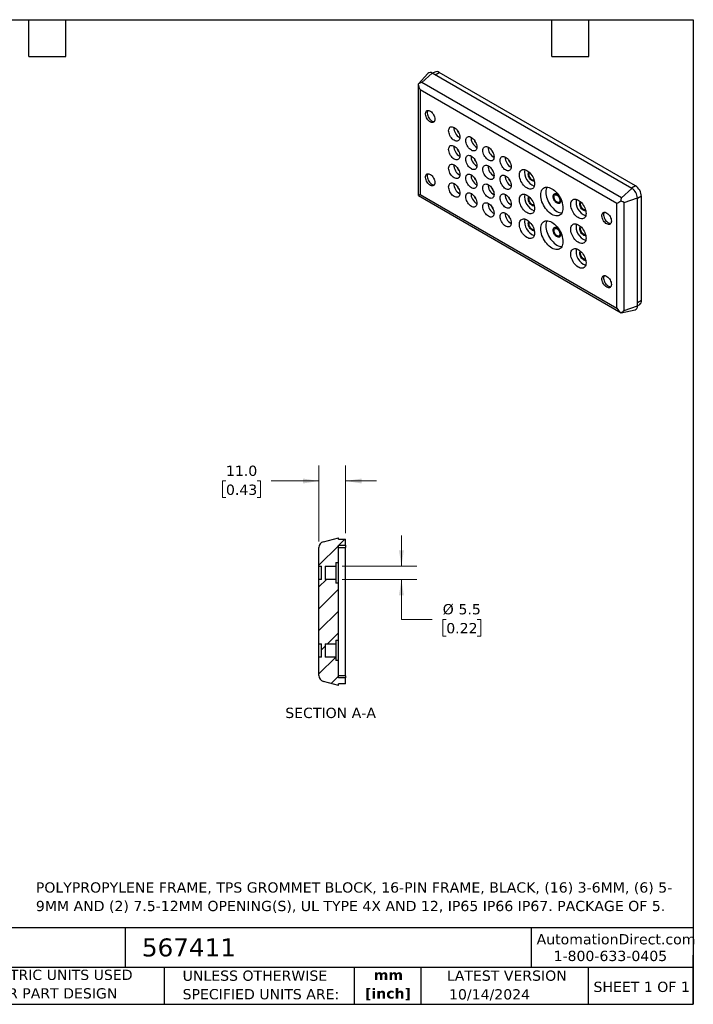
# Model space of a CAD drawing. Header units: millimetres. Extents: x 13 to 546, y 13 to 419.
# Tile 2 of 2: x 268 to 546, y 13 to 419. Entities that reach past the tile are written whole.
import ezdxf

# ---------------------------------------------------------------- set-up
doc = ezdxf.new("R2010")
doc.units = ezdxf.units.MM
doc.header["$LTSCALE"] = 2
doc.linetypes.add('SLD-Solid', pattern=[0])
doc.layers.add('TEXT', color=140, linetype='SLD-Solid', lineweight=25)
doc.styles.add('SLDTEXTSTYLE0', font='VERDANA.TTF')
doc.styles.add('SLDTEXTSTYLE1', font='VERDANAB.TTF')
doc.dimstyles.new('SLDDIMSTYLE0', dxfattribs={"dimtxt": 4.316016, "dimasz": 6.604, "dimexe": 0, "dimexo": 0.0625, "dimgap": 1.079004, "dimtad": 0, "dimtih": 1, "dimtoh": 1, "dimrnd": 1e-09, "dimzin": 4, "dimdsep": 46, "dimtxsty": 'SLDTEXTSTYLE0', "dimsah": 1, "dimcen": 0.09, "dimadec": 0, "dimazin": 1, "dimtfac": 1, "dimtmove": 0, "dimatfit": 0, "dimfxl": 0, "dimfrac": 2, "dimtolj": 1, "dimtzin": 12, "dimarcsym": 0})
doc.dimstyles.new('SLDDIMSTYLE5', dxfattribs={"dimtxt": 4.316016, "dimasz": 6.604, "dimexe": 0, "dimexo": 0.0625, "dimgap": 1.079004, "dimtad": 0, "dimtih": 1, "dimtoh": 1, "dimrnd": 1e-09, "dimzin": 12, "dimdsep": 46, "dimtxsty": 'SLDTEXTSTYLE0', "dimsah": 1, "dimcen": 0.09, "dimadec": 0, "dimazin": 3, "dimtfac": 1, "dimtmove": 0, "dimatfit": 0, "dimfxl": 0, "dimfrac": 2, "dimtolj": 1, "dimtzin": 12, "dimarcsym": 0})

# ---------------------------------------------------------------- blocks, each defined once
blk = doc.blocks.new('_D_14')
at = {"color": 7, "linetype": 'SLD-Solid', "lineweight": 0}
for p, q in [((425.58, 193.54), (425.58, 206.24)), ((401.07, 193.54), (431.93, 193.54)), ((401.07, 188.04), (431.93, 188.04)), ((425.58, 171.56), (425.58, 188.04)), ((438.28, 171.56), (425.58, 171.56)), ((444.08, 171.56), (442.63, 171.56)), ((442.63, 171.56), (442.63, 164.7)), ((456.9, 171.56), (458.35, 171.56)), ((458.35, 171.56), (458.35, 164.7)), ((442.63, 164.7), (444.08, 164.7)), ((458.35, 164.7), (456.9, 164.7))]:
    blk.add_line(p, q, dxfattribs=at)
at = {"color": 7, "linetype": 'SLD-Solid', "lineweight": 18}
for points in [[(425.58, 193.54), (426.59, 200.14), (424.56, 200.14)], [(425.58, 188.04), (424.56, 181.44), (426.59, 181.44)]]:
    blk.add_solid(points, dxfattribs=at)
at = {"color": 7, "linetype": 'SLD-Solid', "lineweight": 18, "char_height": 4.233, "attachment_point": 1, "style": 'SLDTEXTSTYLE0'}
for s, insert in [('%%c', (442.61, 177.9)), ('5.5', (449.13, 177.9)), ('0.22', (444.08, 170.07))]:
    blk.add_mtext(s, dxfattribs=dict(at, insert=insert))
blk = doc.blocks.new('_D_15')
at = {"color": 7, "linetype": 'SLD-Solid', "lineweight": 0}
for p, q in [((391.53, 203.77), (391.53, 235.05)), ((402.53, 207.18), (402.53, 235.05)), ((353.11, 228.7), (351.66, 228.7)), ((351.66, 228.7), (351.66, 221.84)), ((365.94, 228.7), (367.39, 228.7)), ((367.39, 228.7), (367.39, 221.84)), ((391.53, 228.7), (371.79, 228.7)), ((402.53, 228.7), (415.23, 228.7)), ((351.66, 221.84), (353.11, 221.84)), ((367.39, 221.84), (365.94, 221.84))]:
    blk.add_line(p, q, dxfattribs=at)
at = {"color": 7, "linetype": 'SLD-Solid', "lineweight": 18}
for points in [[(391.53, 228.7), (384.92, 229.71), (384.92, 227.68)], [(402.53, 228.7), (409.13, 227.68), (409.13, 229.71)]]:
    blk.add_solid(points, dxfattribs=at)
at = {"color": 7, "linetype": 'SLD-Solid', "lineweight": 18, "char_height": 4.233, "attachment_point": 1, "style": 'SLDTEXTSTYLE0'}
for s, insert in [('11.0', (353.11, 235.04)), ('0.43', (353.11, 227.21))]:
    blk.add_mtext(s, dxfattribs=dict(at, insert=insert))

msp = doc.modelspace()

# ---------------------------------------------------------------- hatches: boundary and pattern name
at = {"linetype": 'SLD-Solid', "lineweight": 18}
h = msp.add_hatch(dxfattribs=at)
h.set_pattern_fill('ANSI31', scale=2, style=0)
edge = h.paths.add_edge_path(flags=0)
edge.add_line((394.025, 156.041), (394.025, 161.541))
edge.add_line((394.025, 161.541), (398.525, 161.541))
edge.add_line((398.525, 161.541), (398.525, 163.041))
edge.add_line((398.525, 163.041), (399.525, 163.041))
edge.add_line((399.525, 163.041), (399.525, 186.541))
edge.add_line((399.525, 186.541), (398.525, 186.541))
edge.add_line((398.525, 186.541), (398.525, 188.041))
edge.add_line((398.525, 188.041), (394.025, 188.041))
edge.add_line((394.025, 188.041), (394.025, 193.541))
edge.add_line((394.025, 193.541), (398.525, 193.541))
edge.add_line((398.525, 193.541), (398.525, 195.041))
edge.add_line((398.525, 195.041), (399.525, 195.041))
edge.add_line((399.525, 195.041), (399.525, 202.191))
edge.add_line((399.525, 202.191), (402.525, 202.191))
edge.add_line((402.525, 202.191), (402.525, 204.641))
edge.add_line((402.525, 204.641), (399.525, 204.641))
edge.add_line((399.525, 204.641), (399.525, 205.291))
edge.add_line((399.525, 205.291), (393.371, 203.642))
edge.add_arc((394.025, 201.229), 2.5, 105.16712, 180)
edge.add_line((391.525, 201.229), (391.525, 193.541))
edge.add_line((391.525, 193.541), (392.525, 193.541))
edge.add_line((392.525, 193.541), (392.525, 188.041))
edge.add_line((392.525, 188.041), (391.525, 188.041))
edge.add_line((391.525, 188.041), (391.525, 161.541))
edge.add_line((391.525, 161.541), (392.525, 161.541))
edge.add_line((392.525, 161.541), (392.525, 156.041))
edge.add_line((392.525, 156.041), (391.525, 156.041))
edge.add_line((391.525, 156.041), (391.525, 148.353))
edge.add_arc((394.025, 148.353), 2.5, 180, 254.83288)
edge.add_line((393.371, 145.94), (399.525, 144.291))
edge.add_line((399.525, 144.291), (399.525, 144.941))
edge.add_line((399.525, 144.941), (402.525, 144.941))
edge.add_line((402.525, 144.941), (402.525, 147.391))
edge.add_line((402.525, 147.391), (399.525, 147.391))
edge.add_line((399.525, 147.391), (399.525, 154.541))
edge.add_line((399.525, 154.541), (398.525, 154.541))
edge.add_line((398.525, 154.541), (398.525, 156.041))
edge.add_line((398.525, 156.041), (394.025, 156.041))

# ---------------------------------------------------------------- linework, layer by layer
for p, q in [((436.452, 396.957), (432.56, 392.561)), ((438.331, 397.024), (433.98, 393.166)), ((520.768, 349.434), (438.331, 397.024)), ((439.369, 397.507), (438.432, 396.966)), ((439.457, 396.374), (441.119, 397.334)), ((522.224, 350.513), (441.119, 397.334)), ((432.546, 392.512), (432.584, 392.54)), ((432.546, 392.535), (432.546, 346.517)), ((516.417, 345.576), (433.98, 393.166)), ((514.508, 343.201), (433.278, 390.093)), ((433.278, 390.093), (433.278, 346.918)), ((522.224, 350.513), (520.562, 349.553)), ((432.565, 346.484), (516.256, 298.17)), ((433.278, 346.918), (514.508, 300.025)), ((489.635, 347.188), (488.928, 346.78)), ((516.417, 345.576), (520.768, 349.434)), ((517.519, 343.666), (523.037, 345.505)), ((524.699, 346.226), (523.037, 345.267)), ((523.037, 300.935), (523.037, 345.505)), ((524.699, 303.194), (524.699, 346.226)), ((490.678, 343.749), (491.385, 344.157)), ((514.508, 300.025), (514.508, 343.201)), ((517.519, 299.096), (517.519, 343.666)), ((489.635, 333.307), (488.928, 332.899)), ((490.678, 329.868), (491.385, 330.276)), ((517.519, 299.096), (523.037, 300.935)), ((524.699, 303.194), (523.037, 302.235)), ((523.037, 301.051), (523.974, 301.592)), ((516.284, 298.171), (516.237, 298.182)), ((516.285, 298.169), (522.039, 299.341)), ((393.371, 203.642), (399.525, 205.291)), ((399.525, 204.641), (399.525, 205.291)), ((399.525, 204.641), (402.525, 204.641)), ((402.525, 202.191), (402.525, 204.641)), ((391.525, 193.541), (391.525, 201.229)), ((399.525, 202.191), (402.525, 202.191)), ((399.525, 195.041), (399.525, 202.191)), ((399.525, 201.291), (402.525, 201.291)), ((402.525, 202.191), (402.525, 201.291)), ((402.525, 148.291), (402.525, 201.291)), ((391.525, 193.541), (392.525, 193.541)), ((391.525, 188.041), (391.525, 193.541)), ((392.525, 188.041), (392.525, 193.541)), ((394.025, 193.541), (398.525, 193.541)), ((394.025, 193.541), (394.025, 188.041)), ((398.525, 195.041), (399.525, 195.041)), ((398.525, 195.041), (398.525, 193.541)), ((398.525, 193.541), (398.525, 188.041)), ((399.525, 186.541), (399.525, 195.041)), ((391.525, 161.541), (391.525, 188.041)), ((392.525, 188.041), (391.525, 188.041)), ((398.525, 188.041), (394.025, 188.041)), ((398.525, 188.041), (398.525, 186.541)), ((399.525, 186.541), (398.525, 186.541)), ((399.525, 163.041), (399.525, 186.541)), ((398.525, 163.041), (399.525, 163.041)), ((398.525, 163.041), (398.525, 161.541)), ((399.525, 154.541), (399.525, 163.041)), ((391.525, 161.541), (392.525, 161.541)), ((391.525, 156.041), (391.525, 161.541)), ((392.525, 156.041), (392.525, 161.541)), ((394.025, 161.541), (398.525, 161.541)), ((394.025, 161.541), (394.025, 156.041)), ((398.525, 161.541), (398.525, 156.041)), ((391.525, 148.353), (391.525, 156.041)), ((392.525, 156.041), (391.525, 156.041)), ((398.525, 156.041), (394.025, 156.041)), ((398.525, 156.041), (398.525, 154.541)), ((399.525, 154.541), (398.525, 154.541)), ((399.525, 147.391), (399.525, 154.541)), ((402.525, 148.291), (399.525, 148.291)), ((402.525, 147.391), (399.525, 147.391)), ((402.525, 148.291), (402.525, 147.391)), ((402.525, 144.941), (402.525, 147.391)), ((399.525, 144.291), (393.371, 145.94)), ((402.525, 144.941), (399.525, 144.941)), ((399.525, 144.291), (399.525, 144.941))]:
    msp.add_line(p, q)
at = {"flags": 128}
for points in [[(439.421, 378.024), (439.386, 377.619), (439.282, 377.27), (439.113, 376.988), (438.884, 376.784), (438.605, 376.666), (438.285, 376.637), (437.935, 376.7), (437.569, 376.85), (437.2, 377.083), (436.841, 377.392), (436.505, 377.763), (436.204, 378.184), (435.948, 378.641), (435.749, 379.115), (435.611, 379.591), (435.541, 380.05), (435.541, 380.477), (435.611, 380.856), (435.749, 381.173), (435.948, 381.417), (436.204, 381.578), (436.505, 381.652), (436.841, 381.635), (437.2, 381.529), (437.569, 381.336), (437.935, 381.064), (438.285, 380.723), (438.605, 380.324), (438.884, 379.883), (439.113, 379.416), (439.282, 378.939), (439.386, 378.469), (439.421, 378.024)], [(436.502, 381.652), (436.456, 381.581), (436.318, 381.264), (436.248, 380.885), (436.248, 380.459), (436.318, 379.999), (436.456, 379.523), (436.656, 379.049), (436.911, 378.593), (437.212, 378.171), (437.548, 377.8), (437.907, 377.492), (438.277, 377.258), (438.642, 377.108), (438.992, 377.046), (439.159, 377.049)], [(449.675, 370.635), (449.64, 370.194), (449.536, 369.807), (449.367, 369.486), (449.137, 369.24), (448.854, 369.076), (448.525, 369), (448.162, 369.014), (447.775, 369.118), (447.376, 369.308), (446.977, 369.579), (446.59, 369.922), (446.227, 370.327), (445.899, 370.782), (445.616, 371.272), (445.386, 371.784), (445.217, 372.301), (445.113, 372.807), (445.078, 373.288), (445.113, 373.729), (445.217, 374.116), (445.386, 374.438), (445.616, 374.684), (445.899, 374.847), (446.227, 374.923), (446.59, 374.909), (446.977, 374.806), (447.376, 374.615), (447.775, 374.345), (448.162, 374.002), (448.525, 373.597), (448.854, 373.142), (449.137, 372.651), (449.367, 372.14), (449.536, 371.623), (449.64, 371.116), (449.675, 370.635)], [(456.746, 366.553), (456.711, 366.112), (456.607, 365.725), (456.438, 365.404), (456.208, 365.158), (455.925, 364.994), (455.597, 364.918), (455.233, 364.932), (454.847, 365.036), (454.447, 365.226), (454.048, 365.497), (453.662, 365.84), (453.298, 366.245), (452.97, 366.7), (452.687, 367.19), (452.457, 367.702), (452.288, 368.219), (452.184, 368.725), (452.149, 369.206), (452.184, 369.647), (452.288, 370.034), (452.457, 370.355), (452.687, 370.602), (452.97, 370.765), (453.298, 370.841), (453.662, 370.827), (454.048, 370.723), (454.447, 370.533), (454.847, 370.263), (455.233, 369.92), (455.597, 369.515), (455.925, 369.06), (456.208, 368.569), (456.438, 368.058), (456.607, 367.541), (456.711, 367.034), (456.746, 366.553)], [(449.675, 362.919), (449.64, 362.478), (449.536, 362.091), (449.367, 361.77), (449.137, 361.523), (448.854, 361.36), (448.525, 361.284), (448.162, 361.298), (447.775, 361.402), (447.376, 361.592), (446.977, 361.862), (446.59, 362.205), (446.227, 362.611), (445.899, 363.065), (445.616, 363.556), (445.386, 364.067), (445.217, 364.584), (445.113, 365.091), (445.078, 365.572), (445.113, 366.013), (445.217, 366.4), (445.386, 366.721), (445.616, 366.967), (445.899, 367.131), (446.227, 367.207), (446.59, 367.193), (446.977, 367.089), (447.376, 366.899), (447.775, 366.628), (448.162, 366.285), (448.525, 365.88), (448.854, 365.426), (449.137, 364.935), (449.367, 364.423), (449.536, 363.906), (449.64, 363.4), (449.675, 362.919)], [(463.817, 362.471), (463.782, 362.03), (463.678, 361.643), (463.509, 361.322), (463.279, 361.076), (462.996, 360.912), (462.668, 360.836), (462.305, 360.85), (461.918, 360.954), (461.519, 361.144), (461.12, 361.415), (460.733, 361.758), (460.37, 362.163), (460.041, 362.618), (459.758, 363.108), (459.528, 363.62), (459.359, 364.137), (459.255, 364.643), (459.22, 365.124), (459.255, 365.565), (459.359, 365.952), (459.528, 366.273), (459.758, 366.52), (460.041, 366.683), (460.37, 366.759), (460.733, 366.745), (461.12, 366.641), (461.519, 366.451), (461.918, 366.181), (462.305, 365.838), (462.668, 365.433), (462.996, 364.978), (463.279, 364.487), (463.509, 363.976), (463.678, 363.459), (463.782, 362.952), (463.817, 362.471)], [(456.746, 358.837), (456.711, 358.396), (456.607, 358.009), (456.438, 357.688), (456.208, 357.441), (455.925, 357.278), (455.597, 357.202), (455.233, 357.216), (454.847, 357.32), (454.447, 357.51), (454.048, 357.78), (453.662, 358.123), (453.298, 358.528), (452.97, 358.983), (452.687, 359.474), (452.457, 359.985), (452.288, 360.502), (452.184, 361.009), (452.149, 361.49), (452.184, 361.931), (452.288, 362.318), (452.457, 362.639), (452.687, 362.885), (452.97, 363.049), (453.298, 363.125), (453.662, 363.111), (454.048, 363.007), (454.447, 362.817), (454.847, 362.546), (455.233, 362.203), (455.597, 361.798), (455.925, 361.343), (456.208, 360.853), (456.438, 360.341), (456.607, 359.824), (456.711, 359.318), (456.746, 358.837)], [(470.888, 358.389), (470.853, 357.948), (470.749, 357.561), (470.58, 357.24), (470.35, 356.994), (470.067, 356.83), (469.739, 356.754), (469.376, 356.768), (468.989, 356.872), (468.59, 357.062), (468.191, 357.333), (467.804, 357.676), (467.441, 358.081), (467.112, 358.535), (466.829, 359.026), (466.599, 359.538), (466.43, 360.055), (466.326, 360.561), (466.292, 361.042), (466.326, 361.483), (466.43, 361.87), (466.599, 362.191), (466.829, 362.438), (467.112, 362.601), (467.441, 362.677), (467.804, 362.663), (468.191, 362.559), (468.59, 362.369), (468.989, 362.099), (469.376, 361.756), (469.739, 361.35), (470.067, 360.896), (470.35, 360.405), (470.58, 359.894), (470.749, 359.377), (470.853, 358.87), (470.888, 358.389)], [(449.675, 355.162), (449.64, 354.721), (449.536, 354.334), (449.367, 354.012), (449.137, 353.766), (448.854, 353.603), (448.525, 353.527), (448.162, 353.541), (447.775, 353.644), (447.376, 353.835), (446.977, 354.105), (446.59, 354.448), (446.227, 354.853), (445.899, 355.308), (445.616, 355.799), (445.386, 356.31), (445.217, 356.827), (445.113, 357.334), (445.078, 357.815), (445.113, 358.256), (445.217, 358.643), (445.386, 358.964), (445.616, 359.21), (445.899, 359.374), (446.227, 359.45), (446.59, 359.436), (446.977, 359.332), (447.376, 359.142), (447.775, 358.871), (448.162, 358.528), (448.525, 358.123), (448.854, 357.668), (449.137, 357.178), (449.367, 356.666), (449.536, 356.149), (449.64, 355.643), (449.675, 355.162)], [(463.817, 354.755), (463.782, 354.314), (463.678, 353.927), (463.509, 353.606), (463.279, 353.359), (462.996, 353.196), (462.668, 353.12), (462.305, 353.134), (461.918, 353.238), (461.519, 353.428), (461.12, 353.698), (460.733, 354.041), (460.37, 354.446), (460.041, 354.901), (459.758, 355.392), (459.528, 355.903), (459.359, 356.42), (459.255, 356.927), (459.22, 357.408), (459.255, 357.849), (459.359, 358.236), (459.528, 358.557), (459.758, 358.803), (460.041, 358.967), (460.37, 359.043), (460.733, 359.029), (461.12, 358.925), (461.519, 358.735), (461.918, 358.464), (462.305, 358.121), (462.668, 357.716), (462.996, 357.261), (463.279, 356.771), (463.509, 356.259), (463.678, 355.742), (463.782, 355.236), (463.817, 354.755)], [(439.421, 351.894), (439.386, 351.49), (439.282, 351.14), (439.113, 350.859), (438.884, 350.655), (438.605, 350.537), (438.285, 350.508), (437.935, 350.57), (437.569, 350.721), (437.2, 350.954), (436.841, 351.262), (436.505, 351.634), (436.204, 352.055), (435.948, 352.511), (435.749, 352.986), (435.611, 353.462), (435.541, 353.921), (435.541, 354.348), (435.611, 354.727), (435.749, 355.044), (435.948, 355.288), (436.204, 355.449), (436.505, 355.523), (436.841, 355.506), (437.2, 355.399), (437.569, 355.207), (437.935, 354.935), (438.285, 354.593), (438.605, 354.195), (438.884, 353.754), (439.113, 353.287), (439.282, 352.809), (439.386, 352.34), (439.421, 351.894)], [(436.502, 355.523), (436.456, 355.452), (436.318, 355.135), (436.248, 354.756), (436.248, 354.329), (436.318, 353.87), (436.456, 353.394), (436.656, 352.92), (436.911, 352.463), (437.212, 352.042), (437.548, 351.67), (437.907, 351.362), (438.277, 351.129), (438.642, 350.978), (438.992, 350.916), (439.159, 350.92)], [(456.746, 351.08), (456.711, 350.639), (456.607, 350.252), (456.438, 349.93), (456.208, 349.684), (455.925, 349.521), (455.597, 349.445), (455.233, 349.459), (454.847, 349.562), (454.447, 349.752), (454.048, 350.023), (453.662, 350.366), (453.298, 350.771), (452.97, 351.226), (452.687, 351.717), (452.457, 352.228), (452.288, 352.745), (452.184, 353.252), (452.149, 353.733), (452.184, 354.174), (452.288, 354.561), (452.457, 354.882), (452.687, 355.128), (452.97, 355.292), (453.298, 355.368), (453.662, 355.354), (454.048, 355.25), (454.447, 355.06), (454.847, 354.789), (455.233, 354.446), (455.597, 354.041), (455.925, 353.586), (456.208, 353.096), (456.438, 352.584), (456.607, 352.067), (456.711, 351.561), (456.746, 351.08)], [(470.888, 350.673), (470.853, 350.232), (470.749, 349.845), (470.58, 349.523), (470.35, 349.277), (470.067, 349.114), (469.739, 349.038), (469.376, 349.052), (468.989, 349.155), (468.59, 349.346), (468.191, 349.616), (467.804, 349.959), (467.441, 350.364), (467.112, 350.819), (466.829, 351.31), (466.599, 351.821), (466.43, 352.338), (466.326, 352.845), (466.292, 353.326), (466.326, 353.767), (466.43, 354.154), (466.599, 354.475), (466.829, 354.721), (467.112, 354.885), (467.441, 354.961), (467.804, 354.947), (468.191, 354.843), (468.59, 354.653), (468.989, 354.382), (469.376, 354.039), (469.739, 353.634), (470.067, 353.179), (470.35, 352.689), (470.58, 352.177), (470.749, 351.66), (470.853, 351.154), (470.888, 350.673)], [(480.575, 351.408), (480.542, 350.899), (480.442, 350.439), (480.278, 350.038), (480.053, 349.705), (479.772, 349.447), (479.441, 349.27), (479.068, 349.177), (478.659, 349.17), (478.224, 349.25), (477.773, 349.414), (477.314, 349.66), (476.857, 349.982), (476.412, 350.372), (475.99, 350.824), (475.598, 351.327), (475.244, 351.87), (474.938, 352.442), (474.684, 353.031), (474.489, 353.624), (474.357, 354.208), (474.29, 354.771), (474.29, 355.302), (474.357, 355.788), (474.489, 356.22), (474.684, 356.587), (474.938, 356.883), (475.244, 357.102), (475.598, 357.237), (475.99, 357.287), (476.412, 357.25), (476.857, 357.128), (477.314, 356.922), (477.773, 356.638), (478.224, 356.281), (478.659, 355.859), (479.068, 355.38), (479.441, 354.856), (479.772, 354.297), (480.053, 353.715), (480.278, 353.122), (480.442, 352.532), (480.542, 351.957), (480.575, 351.408)], [(480.466, 352.419), (480.345, 352.399), (480.041, 352.418), (479.716, 352.526), (479.383, 352.718), (479.058, 352.986), (478.754, 353.318), (478.485, 353.699), (478.263, 354.113), (478.096, 354.541), (477.994, 354.966), (477.959, 355.368), (477.994, 355.73), (478.096, 356.036), (478.249, 356.259)], [(480.347, 352.897), (480.289, 352.877), (480.04, 352.855), (479.765, 352.918), (479.478, 353.065), (479.195, 353.286), (478.931, 353.569), (478.701, 353.9), (478.516, 354.261), (478.387, 354.632), (478.321, 354.993), (478.321, 355.325), (478.387, 355.61), (478.516, 355.832), (478.604, 355.917)], [(449.675, 347.445), (449.64, 347.005), (449.536, 346.618), (449.367, 346.296), (449.137, 346.05), (448.854, 345.886), (448.525, 345.81), (448.162, 345.824), (447.775, 345.928), (447.376, 346.118), (446.977, 346.389), (446.59, 346.732), (446.227, 347.137), (445.899, 347.592), (445.616, 348.082), (445.386, 348.594), (445.217, 349.111), (445.113, 349.618), (445.078, 350.099), (445.113, 350.539), (445.217, 350.926), (445.386, 351.248), (445.616, 351.494), (445.899, 351.658), (446.227, 351.734), (446.59, 351.719), (446.977, 351.616), (447.376, 351.426), (447.775, 351.155), (448.162, 350.812), (448.525, 350.407), (448.854, 349.952), (449.137, 349.461), (449.367, 348.95), (449.536, 348.433), (449.64, 347.926), (449.675, 347.445)], [(463.817, 346.998), (463.782, 346.557), (463.678, 346.17), (463.509, 345.848), (463.279, 345.602), (462.996, 345.439), (462.668, 345.363), (462.305, 345.377), (461.918, 345.48), (461.519, 345.67), (461.12, 345.941), (460.733, 346.284), (460.37, 346.689), (460.041, 347.144), (459.758, 347.635), (459.528, 348.146), (459.359, 348.663), (459.255, 349.17), (459.22, 349.651), (459.255, 350.092), (459.359, 350.478), (459.528, 350.8), (459.758, 351.046), (460.041, 351.21), (460.37, 351.286), (460.733, 351.272), (461.12, 351.168), (461.519, 350.978), (461.918, 350.707), (462.305, 350.364), (462.668, 349.959), (462.996, 349.504), (463.279, 349.014), (463.509, 348.502), (463.678, 347.985), (463.782, 347.478), (463.817, 346.998)], [(492.278, 341.386), (492.244, 340.766), (492.144, 340.193), (491.979, 339.677), (491.751, 339.224), (491.464, 338.841), (491.122, 338.534), (490.729, 338.308), (490.292, 338.165), (489.817, 338.107), (489.311, 338.136), (488.781, 338.252), (488.236, 338.451), (487.682, 338.732), (487.128, 339.091), (486.582, 339.521), (486.052, 340.018), (485.546, 340.573), (485.071, 341.179), (484.634, 341.827), (484.241, 342.506), (483.899, 343.208), (483.612, 343.923), (483.384, 344.639), (483.219, 345.346), (483.119, 346.034), (483.085, 346.693), (483.119, 347.314), (483.219, 347.886), (483.384, 348.403), (483.612, 348.856), (483.899, 349.238), (484.241, 349.545), (484.634, 349.772), (485.071, 349.915), (485.546, 349.972), (486.052, 349.943), (486.582, 349.828), (487.128, 349.628), (487.682, 349.347), (488.236, 348.989), (488.781, 348.558), (489.311, 348.062), (489.817, 347.506), (490.292, 346.901), (490.729, 346.253), (491.122, 345.573), (491.464, 344.871), (491.751, 344.157), (491.979, 343.441), (492.144, 342.734), (492.244, 342.046), (492.278, 341.386)], [(485.67, 349.973), (485.505, 349.627), (485.34, 349.111), (485.24, 348.538), (485.207, 347.918), (485.24, 347.259), (485.34, 346.57), (485.505, 345.863), (485.733, 345.147), (486.02, 344.433), (486.363, 343.731), (486.755, 343.051), (487.192, 342.404), (487.667, 341.798), (488.173, 341.243), (488.703, 340.746), (489.249, 340.315), (489.803, 339.957), (490.357, 339.676), (490.903, 339.476), (491.433, 339.361), (491.814, 339.331)], [(456.746, 343.363), (456.711, 342.923), (456.607, 342.536), (456.438, 342.214), (456.208, 341.968), (455.925, 341.804), (455.597, 341.728), (455.233, 341.742), (454.847, 341.846), (454.447, 342.036), (454.048, 342.307), (453.662, 342.65), (453.298, 343.055), (452.97, 343.51), (452.687, 344), (452.457, 344.512), (452.288, 345.029), (452.184, 345.536), (452.149, 346.017), (452.184, 346.457), (452.288, 346.844), (452.457, 347.166), (452.687, 347.412), (452.97, 347.576), (453.298, 347.651), (453.662, 347.637), (454.048, 347.534), (454.447, 347.344), (454.847, 347.073), (455.233, 346.73), (455.597, 346.325), (455.925, 345.87), (456.208, 345.379), (456.438, 344.868), (456.607, 344.351), (456.711, 343.844), (456.746, 343.363)], [(470.888, 342.915), (470.853, 342.475), (470.749, 342.088), (470.58, 341.766), (470.35, 341.52), (470.067, 341.356), (469.739, 341.281), (469.376, 341.295), (468.989, 341.398), (468.59, 341.588), (468.191, 341.859), (467.804, 342.202), (467.441, 342.607), (467.112, 343.062), (466.829, 343.553), (466.599, 344.064), (466.43, 344.581), (466.326, 345.088), (466.292, 345.569), (466.326, 346.009), (466.43, 346.396), (466.599, 346.718), (466.829, 346.964), (467.112, 347.128), (467.441, 347.204), (467.804, 347.19), (468.191, 347.086), (468.59, 346.896), (468.989, 346.625), (469.376, 346.282), (469.739, 345.877), (470.067, 345.422), (470.35, 344.932), (470.58, 344.42), (470.749, 343.903), (470.853, 343.396), (470.888, 342.915)], [(480.575, 341.202), (480.542, 340.692), (480.442, 340.232), (480.278, 339.831), (480.053, 339.498), (479.772, 339.241), (479.441, 339.063), (479.068, 338.97), (478.659, 338.964), (478.224, 339.043), (477.773, 339.208), (477.314, 339.453), (476.857, 339.775), (476.412, 340.166), (475.99, 340.617), (475.598, 341.12), (475.244, 341.663), (474.938, 342.235), (474.684, 342.824), (474.489, 343.417), (474.357, 344.001), (474.29, 344.565), (474.29, 345.095), (474.357, 345.581), (474.489, 346.013), (474.684, 346.381), (474.938, 346.677), (475.244, 346.895), (475.598, 347.03), (475.99, 347.08), (476.412, 347.044), (476.857, 346.921), (477.314, 346.716), (477.773, 346.431), (478.224, 346.074), (478.659, 345.652), (479.068, 345.173), (479.441, 344.649), (479.772, 344.09), (480.053, 343.508), (480.278, 342.916), (480.442, 342.326), (480.542, 341.75), (480.575, 341.202)], [(480.466, 342.212), (480.345, 342.192), (480.041, 342.212), (479.716, 342.32), (479.383, 342.512), (479.058, 342.779), (478.754, 343.111), (478.485, 343.492), (478.263, 343.906), (478.096, 344.335), (477.994, 344.759), (477.959, 345.161), (477.994, 345.523), (478.096, 345.829), (478.249, 346.052)], [(480.347, 342.69), (480.289, 342.67), (480.04, 342.648), (479.765, 342.711), (479.478, 342.858), (479.195, 343.079), (478.931, 343.362), (478.701, 343.694), (478.516, 344.054), (478.387, 344.425), (478.321, 344.786), (478.321, 345.118), (478.387, 345.403), (478.516, 345.625), (478.604, 345.71)], [(491.394, 344.346), (491.359, 343.984), (491.256, 343.678), (491.09, 343.441), (490.867, 343.285), (490.598, 343.214), (490.294, 343.233), (489.969, 343.341), (489.637, 343.533), (489.311, 343.801), (489.007, 344.133), (488.738, 344.514), (488.516, 344.928), (488.349, 345.356), (488.247, 345.781), (488.212, 346.183), (488.247, 346.545), (488.349, 346.851), (488.516, 347.087), (488.738, 347.244), (489.007, 347.315), (489.311, 347.296), (489.637, 347.188), (489.969, 346.996), (490.294, 346.728), (490.598, 346.396), (490.867, 346.015), (491.09, 345.601), (491.256, 345.173), (491.359, 344.748), (491.394, 344.346)], [(491.04, 344.55), (491.007, 344.24), (490.909, 343.985), (490.751, 343.799), (490.542, 343.692), (490.293, 343.669), (490.018, 343.733), (489.731, 343.879), (489.448, 344.1), (489.184, 344.384), (488.954, 344.715), (488.769, 345.076), (488.64, 345.447), (488.574, 345.808), (488.574, 346.14), (488.64, 346.424), (488.769, 346.646), (488.954, 346.794), (489.184, 346.859), (489.448, 346.838), (489.731, 346.732), (490.018, 346.548), (490.293, 346.294), (490.542, 345.984), (490.751, 345.636), (490.909, 345.267), (491.007, 344.899), (491.04, 344.55)], [(463.817, 339.281), (463.782, 338.841), (463.678, 338.454), (463.509, 338.132), (463.279, 337.886), (462.996, 337.722), (462.668, 337.646), (462.305, 337.66), (461.918, 337.764), (461.519, 337.954), (461.12, 338.225), (460.733, 338.568), (460.37, 338.973), (460.041, 339.428), (459.758, 339.918), (459.528, 340.43), (459.359, 340.947), (459.255, 341.454), (459.22, 341.935), (459.255, 342.375), (459.359, 342.762), (459.528, 343.084), (459.758, 343.33), (460.041, 343.494), (460.37, 343.569), (460.733, 343.555), (461.12, 343.452), (461.519, 343.262), (461.918, 342.991), (462.305, 342.648), (462.668, 342.243), (462.996, 341.788), (463.279, 341.297), (463.509, 340.786), (463.678, 340.269), (463.782, 339.762), (463.817, 339.281)], [(501.788, 339.162), (501.755, 338.653), (501.655, 338.192), (501.491, 337.792), (501.266, 337.459), (500.985, 337.201), (500.654, 337.024), (500.281, 336.931), (499.872, 336.924), (499.438, 337.004), (498.986, 337.168), (498.527, 337.414), (498.07, 337.736), (497.626, 338.126), (497.203, 338.578), (496.811, 339.081), (496.458, 339.624), (496.151, 340.196), (495.898, 340.785), (495.703, 341.377), (495.57, 341.962), (495.503, 342.525), (495.503, 343.056), (495.57, 343.542), (495.703, 343.973), (495.898, 344.341), (496.151, 344.637), (496.458, 344.855), (496.811, 344.991), (497.203, 345.041), (497.626, 345.004), (498.07, 344.882), (498.527, 344.676), (498.986, 344.392), (499.438, 344.035), (499.872, 343.613), (500.281, 343.134), (500.654, 342.61), (500.985, 342.051), (501.266, 341.469), (501.491, 340.876), (501.655, 340.286), (501.755, 339.711), (501.788, 339.162)], [(501.679, 340.173), (501.558, 340.153), (501.255, 340.172), (500.929, 340.28), (500.597, 340.472), (500.271, 340.74), (499.967, 341.072), (499.698, 341.453), (499.476, 341.867), (499.31, 342.295), (499.207, 342.72), (499.172, 343.122), (499.207, 343.484), (499.31, 343.79), (499.463, 344.013)], [(501.561, 340.651), (501.502, 340.631), (501.253, 340.608), (500.978, 340.672), (500.691, 340.818), (500.408, 341.039), (500.144, 341.323), (499.914, 341.654), (499.729, 342.015), (499.6, 342.386), (499.534, 342.747), (499.534, 343.079), (499.6, 343.363), (499.729, 343.585), (499.817, 343.671)], [(470.888, 335.199), (470.853, 334.759), (470.749, 334.372), (470.58, 334.05), (470.35, 333.804), (470.067, 333.64), (469.739, 333.564), (469.376, 333.578), (468.989, 333.682), (468.59, 333.872), (468.191, 334.143), (467.804, 334.486), (467.441, 334.891), (467.112, 335.346), (466.829, 335.836), (466.599, 336.348), (466.43, 336.865), (466.326, 337.372), (466.292, 337.852), (466.326, 338.293), (466.43, 338.68), (466.599, 339.002), (466.829, 339.248), (467.112, 339.411), (467.441, 339.487), (467.804, 339.473), (468.191, 339.37), (468.59, 339.18), (468.989, 338.909), (469.376, 338.566), (469.739, 338.161), (470.067, 337.706), (470.35, 337.215), (470.58, 336.704), (470.749, 336.187), (470.853, 335.68), (470.888, 335.199)], [(512.253, 335.979), (512.218, 335.574), (512.114, 335.225), (511.945, 334.943), (511.716, 334.739), (511.437, 334.621), (511.117, 334.592), (510.767, 334.654), (510.401, 334.805), (510.032, 335.038), (509.673, 335.346), (509.337, 335.718), (509.036, 336.139), (508.78, 336.596), (508.581, 337.07), (508.443, 337.546), (508.373, 338.005), (508.373, 338.432), (508.443, 338.811), (508.581, 339.128), (508.78, 339.372), (509.036, 339.533), (509.337, 339.607), (509.673, 339.59), (510.032, 339.484), (510.401, 339.291), (510.767, 339.019), (511.117, 338.678), (511.437, 338.279), (511.716, 337.838), (511.945, 337.371), (512.114, 336.894), (512.218, 336.424), (512.253, 335.979)], [(509.334, 339.607), (509.288, 339.536), (509.15, 339.219), (509.08, 338.84), (509.08, 338.414), (509.15, 337.954), (509.288, 337.478), (509.488, 337.004), (509.743, 336.548), (510.044, 336.126), (510.38, 335.755), (510.739, 335.447), (511.109, 335.213), (511.474, 335.063), (511.824, 335.001), (511.991, 335.004)], [(480.575, 330.995), (480.542, 330.485), (480.442, 330.025), (480.278, 329.624), (480.053, 329.292), (479.772, 329.034), (479.441, 328.856), (479.068, 328.763), (478.659, 328.757), (478.224, 328.836), (477.773, 329.001), (477.314, 329.247), (476.857, 329.568), (476.412, 329.959), (475.99, 330.41), (475.598, 330.913), (475.244, 331.456), (474.938, 332.028), (474.684, 332.617), (474.489, 333.21), (474.357, 333.794), (474.29, 334.358), (474.29, 334.888), (474.357, 335.375), (474.489, 335.806), (474.684, 336.174), (474.938, 336.47), (475.244, 336.688), (475.598, 336.824), (475.99, 336.874), (476.412, 336.837), (476.857, 336.715), (477.314, 336.509), (477.773, 336.225), (478.224, 335.867), (478.659, 335.445), (479.068, 334.967), (479.441, 334.442), (479.772, 333.883), (480.053, 333.301), (480.278, 332.709), (480.442, 332.119), (480.542, 331.543), (480.575, 330.995)], [(480.466, 332.005), (480.345, 331.986), (480.041, 332.005), (479.716, 332.113), (479.383, 332.305), (479.058, 332.573), (478.754, 332.904), (478.485, 333.285), (478.263, 333.699), (478.096, 334.128), (477.994, 334.552), (477.959, 334.954), (477.994, 335.316), (478.096, 335.622), (478.249, 335.845)], [(480.347, 332.483), (480.289, 332.463), (480.04, 332.441), (479.765, 332.505), (479.478, 332.651), (479.195, 332.872), (478.931, 333.156), (478.701, 333.487), (478.516, 333.848), (478.387, 334.219), (478.321, 334.58), (478.321, 334.911), (478.387, 335.196), (478.516, 335.418), (478.604, 335.503)], [(492.278, 327.505), (492.244, 326.885), (492.144, 326.312), (491.979, 325.796), (491.751, 325.343), (491.464, 324.96), (491.122, 324.653), (490.729, 324.426), (490.292, 324.283), (489.817, 324.226), (489.311, 324.255), (488.781, 324.37), (488.236, 324.57), (487.682, 324.851), (487.128, 325.21), (486.582, 325.64), (486.052, 326.137), (485.546, 326.692), (485.071, 327.298), (484.634, 327.945), (484.241, 328.625), (483.899, 329.327), (483.612, 330.041), (483.384, 330.757), (483.219, 331.465), (483.119, 332.153), (483.085, 332.812), (483.119, 333.432), (483.219, 334.005), (483.384, 334.522), (483.612, 334.975), (483.899, 335.357), (484.241, 335.664), (484.634, 335.891), (485.071, 336.034), (485.546, 336.091), (486.052, 336.062), (486.582, 335.947), (487.128, 335.747), (487.682, 335.466), (488.236, 335.108), (488.781, 334.677), (489.311, 334.18), (489.817, 333.625), (490.292, 333.019), (490.729, 332.372), (491.122, 331.692), (491.464, 330.99), (491.751, 330.276), (491.979, 329.56), (492.144, 328.853), (492.244, 328.164), (492.278, 327.505)], [(485.67, 336.092), (485.505, 335.746), (485.34, 335.23), (485.24, 334.657), (485.207, 334.037), (485.24, 333.377), (485.34, 332.689), (485.505, 331.982), (485.733, 331.266), (486.02, 330.552), (486.363, 329.85), (486.755, 329.17), (487.192, 328.522), (487.667, 327.917), (488.173, 327.361), (488.703, 326.865), (489.249, 326.434), (489.803, 326.076), (490.357, 325.795), (490.903, 325.595), (491.433, 325.48), (491.814, 325.45)], [(491.394, 330.465), (491.359, 330.103), (491.256, 329.797), (491.09, 329.56), (490.867, 329.403), (490.598, 329.333), (490.294, 329.352), (489.969, 329.46), (489.637, 329.652), (489.311, 329.92), (489.007, 330.251), (488.738, 330.632), (488.516, 331.046), (488.349, 331.475), (488.247, 331.9), (488.212, 332.302), (488.247, 332.664), (488.349, 332.97), (488.516, 333.206), (488.738, 333.363), (489.007, 333.434), (489.311, 333.414), (489.637, 333.306), (489.969, 333.114), (490.294, 332.847), (490.598, 332.515), (490.867, 332.134), (491.09, 331.72), (491.256, 331.291), (491.359, 330.867), (491.394, 330.465)], [(501.788, 328.956), (501.755, 328.446), (501.655, 327.986), (501.491, 327.585), (501.266, 327.252), (500.985, 326.994), (500.654, 326.817), (500.281, 326.724), (499.872, 326.717), (499.438, 326.797), (498.986, 326.962), (498.527, 327.207), (498.07, 327.529), (497.626, 327.92), (497.203, 328.371), (496.811, 328.874), (496.458, 329.417), (496.151, 329.989), (495.898, 330.578), (495.703, 331.171), (495.57, 331.755), (495.503, 332.318), (495.503, 332.849), (495.57, 333.335), (495.703, 333.767), (495.898, 334.134), (496.151, 334.431), (496.458, 334.649), (496.811, 334.784), (497.203, 334.834), (497.626, 334.798), (498.07, 334.675), (498.527, 334.47), (498.986, 334.185), (499.438, 333.828), (499.872, 333.406), (500.281, 332.927), (500.654, 332.403), (500.985, 331.844), (501.266, 331.262), (501.491, 330.67), (501.655, 330.079), (501.755, 329.504), (501.788, 328.956)], [(501.679, 329.966), (501.558, 329.946), (501.255, 329.966), (500.929, 330.073), (500.597, 330.266), (500.271, 330.533), (499.967, 330.865), (499.698, 331.246), (499.476, 331.66), (499.31, 332.088), (499.207, 332.513), (499.172, 332.915), (499.207, 333.277), (499.31, 333.583), (499.463, 333.806)], [(501.561, 330.444), (501.502, 330.424), (501.253, 330.402), (500.978, 330.465), (500.691, 330.612), (500.408, 330.833), (500.144, 331.116), (499.914, 331.447), (499.729, 331.808), (499.6, 332.179), (499.534, 332.54), (499.534, 332.872), (499.6, 333.157), (499.729, 333.379), (499.817, 333.464)], [(491.04, 330.669), (491.007, 330.359), (490.909, 330.104), (490.751, 329.917), (490.542, 329.81), (490.293, 329.788), (490.018, 329.852), (489.731, 329.998), (489.448, 330.219), (489.184, 330.503), (488.954, 330.834), (488.769, 331.195), (488.64, 331.566), (488.574, 331.927), (488.574, 332.259), (488.64, 332.543), (488.769, 332.765), (488.954, 332.913), (489.184, 332.978), (489.448, 332.957), (489.731, 332.851), (490.018, 332.666), (490.293, 332.412), (490.542, 332.103), (490.751, 331.755), (490.909, 331.386), (491.007, 331.018), (491.04, 330.669)], [(501.788, 318.749), (501.755, 318.239), (501.655, 317.779), (501.491, 317.378), (501.266, 317.045), (500.985, 316.788), (500.654, 316.61), (500.281, 316.517), (499.872, 316.511), (499.438, 316.59), (498.986, 316.755), (498.527, 317), (498.07, 317.322), (497.626, 317.713), (497.203, 318.164), (496.811, 318.667), (496.458, 319.21), (496.151, 319.782), (495.898, 320.371), (495.703, 320.964), (495.57, 321.548), (495.503, 322.112), (495.503, 322.642), (495.57, 323.128), (495.703, 323.56), (495.898, 323.928), (496.151, 324.224), (496.458, 324.442), (496.811, 324.577), (497.203, 324.627), (497.626, 324.591), (498.07, 324.468), (498.527, 324.263), (498.986, 323.978), (499.438, 323.621), (499.872, 323.199), (500.281, 322.721), (500.654, 322.196), (500.985, 321.637), (501.266, 321.055), (501.491, 320.463), (501.655, 319.873), (501.755, 319.297), (501.788, 318.749)], [(501.679, 319.759), (501.558, 319.74), (501.255, 319.759), (500.929, 319.867), (500.597, 320.059), (500.271, 320.326), (499.967, 320.658), (499.698, 321.039), (499.476, 321.453), (499.31, 321.882), (499.207, 322.306), (499.172, 322.708), (499.207, 323.07), (499.31, 323.376), (499.463, 323.599)], [(501.561, 320.237), (501.502, 320.217), (501.253, 320.195), (500.978, 320.259), (500.691, 320.405), (500.408, 320.626), (500.144, 320.91), (499.914, 321.241), (499.729, 321.602), (499.6, 321.972), (499.534, 322.334), (499.534, 322.665), (499.6, 322.95), (499.729, 323.172), (499.817, 323.257)], [(512.253, 309.849), (512.218, 309.445), (512.114, 309.095), (511.945, 308.814), (511.716, 308.61), (511.437, 308.492), (511.117, 308.463), (510.767, 308.525), (510.401, 308.676), (510.032, 308.909), (509.673, 309.217), (509.337, 309.589), (509.036, 310.01), (508.78, 310.466), (508.581, 310.941), (508.443, 311.416), (508.373, 311.876), (508.373, 312.303), (508.443, 312.682), (508.581, 312.999), (508.78, 313.242), (509.036, 313.404), (509.337, 313.478), (509.673, 313.461), (510.032, 313.354), (510.401, 313.162), (510.767, 312.89), (511.117, 312.548), (511.437, 312.15), (511.716, 311.709), (511.945, 311.242), (512.114, 310.764), (512.218, 310.295), (512.253, 309.849)], [(509.334, 313.478), (509.288, 313.407), (509.15, 313.09), (509.08, 312.711), (509.08, 312.284), (509.15, 311.825), (509.288, 311.349), (509.488, 310.875), (509.743, 310.418), (510.044, 309.997), (510.38, 309.625), (510.739, 309.317), (511.109, 309.084), (511.474, 308.933), (511.824, 308.871), (511.991, 308.875)]]:
    msp.add_lwpolyline(points, dxfattribs=at)
for centre, radius, start, end in [((437.431, 395.888), 1.449, 51.60548, 132.47814), ((440.099, 395.957), 1.713, 53.47043, 115.21911), ((452.032, 374.65), 4.827, 179.32295, 240.67168), ((450.609, 373.828), 2.008, 190.7538, 229.24082), ((459.103, 370.567), 4.827, 179.32295, 240.67168), ((452.032, 366.933), 4.827, 179.32295, 240.67168), ((457.681, 369.746), 2.008, 190.7538, 229.24082), ((466.174, 366.485), 4.827, 179.32295, 240.67168), ((450.609, 366.112), 2.008, 190.7538, 229.24082), ((459.103, 362.851), 4.827, 179.32295, 240.67168), ((464.752, 365.664), 2.008, 190.7538, 229.24082), ((473.246, 362.403), 4.827, 179.32295, 240.67168), ((452.032, 359.176), 4.827, 179.32295, 240.67168), ((450.609, 358.355), 2.008, 190.7538, 229.24082), ((457.681, 362.03), 2.008, 190.7538, 229.24082), ((466.174, 358.769), 4.827, 179.32295, 240.67168), ((471.823, 361.582), 2.008, 190.7538, 229.24082), ((459.103, 355.094), 4.827, 179.32295, 240.67168), ((457.681, 354.273), 2.008, 190.7538, 229.24082), ((464.752, 357.948), 2.008, 190.7538, 229.24082), ((473.246, 354.687), 4.827, 179.32295, 240.67168), ((482.589, 356.204), 6.141, 170.42559, 249.56903), ((452.032, 351.46), 4.827, 179.32295, 240.67168), ((450.609, 350.638), 2.008, 190.7538, 229.24082), ((466.174, 351.012), 4.827, 179.32295, 240.67168), ((464.752, 350.191), 2.008, 190.7538, 229.24082), ((471.823, 353.866), 2.008, 190.7538, 229.24082), ((519.348, 345.995), 5.356, 2.4763, 57.5237), ((459.103, 347.378), 4.827, 179.32295, 240.67168), ((457.681, 346.556), 2.008, 190.7538, 229.24082), ((473.246, 346.93), 4.827, 179.32295, 240.67168), ((471.823, 346.109), 2.008, 190.7538, 229.24082), ((482.589, 345.997), 6.141, 170.42559, 249.56903), ((518.133, 345.293), 4.909, 2.4763, 57.5237), ((466.174, 343.296), 4.827, 179.32295, 240.67168), ((464.752, 342.474), 2.008, 190.7538, 229.24082), ((503.802, 343.958), 6.141, 170.42559, 249.56903), ((473.246, 339.214), 4.827, 179.32295, 240.67168), ((471.823, 338.392), 2.008, 190.7538, 229.24082), ((482.589, 335.79), 6.141, 170.42559, 249.56903), ((503.802, 333.751), 6.141, 170.42559, 249.56903), ((503.802, 323.544), 6.141, 170.42559, 249.56903), ((521.603, 300.724), 1.449, 287.52045, 8.39893), ((522.949, 303.021), 1.759, 305.64976, 5.66242), ((394.025, 201.229), 2.5, 105.16712, 180), ((394.025, 148.353), 2.5, 180, 254.83288)]:
    msp.add_arc(centre, radius, start, end)
for centre, major_axis, ratio, start_param, end_param in [((435.046, 391.114), (-1.768, 3.062), 0.5773346, 0.8008726, 1.5707557), ((435.046, 347.938), (2.5, 1.443), 0.0000704, 2.3561539, 3.1260369), ((516.276, 344.221), (2.5, 1.443), 0.0000704, 1.5862708, 2.3561539), ((516.276, 301.045), (-1.768, 3.062), 0.5773346, 1.5707557, 2.3406388)]:
    msp.add_ellipse(centre, major_axis=major_axis, ratio=ratio, start_param=start_param, end_param=end_param)
for points, knots in [([(433.98, 393.166), (433.976, 393.168), (433.972, 393.166), (433.963, 393.165), (433.959, 393.164), (433.947, 393.161), (433.939, 393.159), (433.914, 393.154), (433.898, 393.15), (433.849, 393.138), (433.816, 393.13), (433.719, 393.103), (433.654, 393.084), (433.463, 393.023), (433.339, 392.976), (432.977, 392.815), (432.746, 392.681), (432.546, 392.512)], [0, 0, 0, 0, 0.0078125, 0.0078125, 0.015625, 0.015625, 0.03125, 0.03125, 0.0625, 0.0625, 0.125, 0.125, 0.25, 0.25, 0.5, 0.5, 1, 1, 1, 1]), ([(516.237, 344.199), (516.279, 344.459), (516.312, 344.702), (516.356, 345.049), (516.37, 345.161), (516.39, 345.322), (516.397, 345.374), (516.406, 345.451), (516.409, 345.477), (516.414, 345.515), (516.415, 345.527), (516.417, 345.546), (516.418, 345.552), (516.419, 345.561), (516.419, 345.564), (516.419, 345.57), (516.42, 345.574), (516.417, 345.576)], [0, 0, 0, 0, 0.5, 0.5, 0.75, 0.75, 0.875, 0.875, 0.9375, 0.9375, 0.96875, 0.96875, 0.984375, 0.984375, 0.9921875, 0.9921875, 1, 1, 1, 1]), ([(517.519, 343.666), (517.519, 343.67), (517.516, 343.671), (517.51, 343.674), (517.508, 343.675), (517.499, 343.679), (517.493, 343.682), (517.476, 343.689), (517.465, 343.694), (517.43, 343.709), (517.406, 343.719), (517.335, 343.749), (517.286, 343.77), (517.137, 343.833), (517.035, 343.877), (516.715, 344.01), (516.483, 344.105), (516.237, 344.199)], [0, 0, 0, 0, 0.0078125, 0.0078125, 0.015625, 0.015625, 0.03125, 0.03125, 0.0625, 0.0625, 0.125, 0.125, 0.25, 0.25, 0.5, 0.5, 1, 1, 1, 1]), ([(516.237, 298.182), (516.483, 298.271), (516.71, 298.4), (517.033, 298.635), (517.137, 298.72), (517.286, 298.855), (517.335, 298.902), (517.406, 298.973), (517.43, 298.997), (517.465, 299.033), (517.476, 299.046), (517.493, 299.064), (517.499, 299.07), (517.508, 299.08), (517.51, 299.083), (517.516, 299.089), (517.519, 299.093), (517.519, 299.096)], [0, 0, 0, 0, 0.5, 0.5, 0.75, 0.75, 0.875, 0.875, 0.9375, 0.9375, 0.96875, 0.96875, 0.984375, 0.984375, 0.9921875, 0.9921875, 1, 1, 1, 1])]:
    msp.add_open_spline(points, degree=3, knots=knots)
at = {"layer": 'TEXT'}
for p, q in [((12.7, 419.1), (546.1, 419.1)), ((271.78, 403.86), (271.78, 419.1)), ((287.02, 403.86), (287.02, 419.1)), ((487.68, 403.86), (487.68, 419.1)), ((502.92, 403.86), (502.92, 419.1)), ((546.1, 419.1), (546.1, 12.7)), ((271.78, 403.86), (287.02, 403.86)), ((487.68, 403.86), (502.92, 403.86)), ((546.1, 44.252), (12.7, 44.252)), ((311.518, 44.252), (311.518, 27.94)), ((479.151, 44.252), (479.151, 27.94)), ((546.1, 12.7), (546.1, 33.02)), ((546.1, 27.94), (12.7, 27.94)), ((327.56, 27.94), (327.56, 12.7)), ((406.049, 27.94), (406.049, 12.7)), ((433.624, 27.94), (433.624, 12.7)), ((502.697, 27.94), (502.697, 12.7)), ((12.7, 12.7), (546.1, 12.7))]:
    msp.add_line(p, q, dxfattribs=at)

# ---------------------------------------------------------------- texts
at = {"color": 7, "linetype": 'Continuous', "lineweight": 0, "char_height": 4.23333, "style": 'SLDTEXTSTYLE0'}
for s, insert, attachment_point in [('SECTION A-A', (396.333, 135.101), 2), ('POLYPROPYLENE FRAME, TPS GROMMET BLOCK, 16-PIN FRAME, BLACK, (16) 3-6MM, (6) 5-', (274.62, 63.045), 1), ('9MM AND (2) 7.5-12MM OPENING(S), UL TYPE 4X AND 12, IP65 IP66 IP67. PACKAGE OF 5.', (274.62, 55.4), 1)]:
    msp.add_mtext(s, dxfattribs=dict(at, insert=insert, attachment_point=attachment_point))
at = {"color": 179, "linetype": 'SLD-Solid', "lineweight": 18, "char_height": 4.23333, "attachment_point": 1, "style": 'SLDTEXTSTYLE0'}
for s, insert in [('AutomationDirect.com', (481.39, 41.673)), ('1-800-633-0405', (488.383, 34.794))]:
    msp.add_mtext(s, dxfattribs=dict(at, insert=insert))
at = {"layer": 'TEXT'}
for s, insert, char_height, attachment_point, style in [('567411', (318.415, 39.889), 7.4083, 1, 'SLDTEXTSTYLE0'), ('METRIC UNITS USED ', (255.209, 26.992), 4.23333, 1, 'SLDTEXTSTYLE0'), ('UNLESS OTHERWISE ', (335.216, 26.642), 4.23333, 1, 'SLDTEXTSTYLE0'), ('mm', (420.198, 26.958), 4.2333, 2, 'SLDTEXTSTYLE1'), ('LATEST VERSION', (469.104, 26.648), 4.23333, 2, 'SLDTEXTSTYLE0'), ('SHEET 1 OF 1', (504.883, 22.023), 4.23333, 1, 'SLDTEXTSTYLE0'), ('FOR PART DESIGN', (255.209, 19.347), 4.23333, 1, 'SLDTEXTSTYLE0'), ('SPECIFIED UNITS ARE:', (335.216, 18.998), 4.23333, 1, 'SLDTEXTSTYLE0'), ('[inch]', (420.03, 19.314), 4.2333, 2, 'SLDTEXTSTYLE1'), ('10/14/2024', (445.226, 18.937), 4.2333, 1, 'SLDTEXTSTYLE0')]:
    msp.add_mtext(s, dxfattribs=dict(at, insert=insert, char_height=char_height, attachment_point=attachment_point, style=style))

# ---------------------------------------------------------------- dimensions: what is measured, and where the dimension line sits
at = {"color": 7, "linetype": 'SLD-Solid', "lineweight": 18}
dim = msp.add_linear_dim(base=(391.525, 228.696), p1=(402.525, 204.641), p2=(391.525, 201.229), dimstyle='SLDDIMSTYLE0', dxfattribs=at)
dim.commit()
dim.dimension.update_dxf_attribs({"geometry": '_D_15', "text_midpoint": (359.525, 228.696), "dimtype": 160})
dim = msp.add_linear_dim(base=(425.577, 188.041), p1=(398.525, 193.541), p2=(398.525, 188.041), angle=90, text='%%c<>', dimstyle='SLDDIMSTYLE5', dxfattribs=at)
dim.commit()
dim.dimension.update_dxf_attribs({"geometry": '_D_14', "text_midpoint": (425.577, 171.557), "dimtype": 160})

doc.saveas('drawing.dxf')
